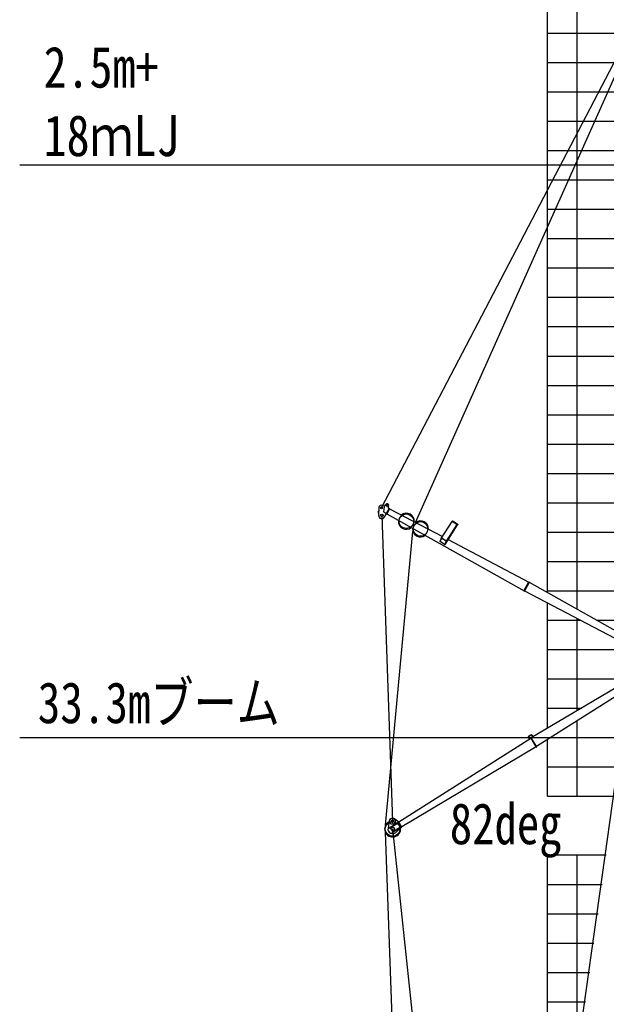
# Model space of a CAD drawing. Extents: x -441179 to 62702, y -334860 to 51651.
# Tile 61 of 68: x -83685 to -63697, y -73314 to -39768. Entities that reach past the tile are written whole.
import ezdxf

# ---------------------------------------------------------------- set-up
doc = ezdxf.new("R2010")
doc.units = 0
doc.layers.get('0').update_dxf_attribs({"linetype": 'CONTINUOUS'})

msp = doc.modelspace()

# ---------------------------------------------------------------- linework, layer by layer
at = {"color": 14, "linetype": 'Continuous'}
for p, q in [((-65695.598487, -59287.521179), (-65695.598487, 28773.696327)), ((-65695.598487, -41226.303673), (-55534.095752, -41226.303673)), ((-65695.598487, -51226.303673), (-58783.324306, -51226.303673)), ((-65695.598487, -63909.00129), (-65695.598487, -59642.336343)), ((-65695.598487, -61226.303673), (-62676.916453, -61226.303673)), ((-65695.598487, -66226.303673), (-65695.598487, -64294.658003)), ((-65695.598487, -82226.803005), (-65695.598487, -68226.303673)), ((-65695.598487, -71226.303673), (-64120.293887, -71226.303673))]:
    msp.add_line(p, q, dxfattribs=at)
at = {"color": 252, "linetype": 'Continuous'}
for p, q in [((-64695.598487, -59847.805639), (-64695.598487, 28773.696327)), ((-65695.598487, -40226.303673), (-55209.177014, -40226.303673)), ((-65695.598487, -42226.303673), (-55859.01449, -42226.303673)), ((-65695.598487, -43226.303673), (-56183.933228, -43226.303673)), ((-65695.598487, -44226.303673), (-56508.883759, -44226.303673)), ((-65695.598487, -45226.303673), (-56833.802496, -45226.303673)), ((-65695.598487, -46226.303673), (-57158.721234, -46226.303673)), ((-65695.598487, -47226.303673), (-57483.639972, -47226.303673)), ((-65695.598487, -48226.303673), (-57808.55871, -48226.303673)), ((-65695.598487, -49226.303673), (-58133.477448, -49226.303673)), ((-65695.598487, -50226.303673), (-58543.123575, -50226.303673)), ((-65695.598487, -52226.303673), (-59108.243607, -52226.303673)), ((-65695.598487, -53226.303673), (-59433.162907, -53226.303673)), ((-65695.598487, -54226.303673), (-59758.082207, -54226.303673)), ((-65695.598487, -55226.303673), (-60083.001508, -55226.303673)), ((-65695.598487, -56226.303673), (-60407.920808, -56226.303673)), ((-65695.598487, -57226.303673), (-60579.049291, -57226.303673)), ((-65695.598487, -58226.303673), (-60785.668554, -58226.303673)), ((-65695.598487, -59226.303673), (-60992.287816, -59226.303673)), ((-65695.598487, -60226.303673), (-64582.689367, -60226.303673)), ((-64695.598487, -63317.023766), (-64695.598487, -60167.057831)), ((-64020.052294, -60226.303673), (-61198.907078, -60226.303673)), ((-65695.598487, -62226.303673), (-62853.095949, -62226.303673)), ((-65695.598487, -63226.303673), (-64542.34927, -63226.303673)), ((-64695.598487, -66226.303673), (-64695.598487, -63659.369854)), ((-65695.598487, -65226.303673), (-63277.048879, -65226.303673)), ((-65695.598487, -66226.303673), (-63417.589714, -66226.303673)), ((-65695.598487, -68226.303673), (-63698.671383, -68226.303673)), ((-64695.598487, -75111.433283), (-64695.598487, -68226.303673)), ((-65695.598487, -69226.303673), (-63839.212218, -69226.303673)), ((-65695.598487, -70226.303673), (-63979.753052, -70226.303673)), ((-65695.598487, -72226.303673), (-64260.834722, -72226.303673)), ((-65695.598487, -73226.303673), (-64401.375557, -73226.303673))]:
    msp.add_line(p, q, dxfattribs=at)
at = {"color": 151, "linetype": 'Continuous'}
for p, q in [((-70202.117128, -56896.918093), (-34192.676185, 23656.548112)), ((-71355.833838, -56396.30487), (-49180.736351, -13927.338183)), ((-71254.060166, -56346.919695), (-71315.219983, -56315.991672)), ((-71265.948475, -56368.838524), (-71223.813638, -56291.152075)), ((-71131.86413, -56373.317598), (-71118.329728, -56348.363433)), ((-71466.72639, -56510.998397), (-71469.653555, -56580.937154)), ((-71469.653555, -56580.937154), (-71453.667553, -56581.60622)), ((-71466.72639, -56510.998397), (-71450.740388, -56511.667463)), ((-71445.754733, -56392.545213), (-71456.594718, -56651.544976)), ((-71346.688863, -56656.146468), (-70986.632966, -67080.274156)), ((-71265.948481, -56368.837835), (-71289.488344, -56538.088781)), ((-71289.488251, -56538.089269), (-71187.520471, -56593.393583)), ((-71250.362743, -56709.259536), (-71092.16793, -56417.586556)), ((-71194.195028, -56605.699851), (-71180.130506, -56613.328032)), ((-71180.130506, -56613.328032), (-71078.103409, -56425.214737)), ((-71175.362386, -56604.538222), (-66497.123763, -59221.508323)), ((-71096.935253, -56426.376345), (-71119.7901, -56413.980551)), ((-71092.16793, -56417.586556), (-71078.103409, -56425.214737)), ((-71082.87006, -56434.004737), (-69281.795029, -57380.628536)), ((-69319.076255, -57438.220282), (-68945.527495, -56861.146138)), ((-69193.441269, -57643.433354), (-68762.662087, -56977.947201)), ((-69146.243873, -57537.590292), (-68777.741753, -56968.312416)), ((-68950.584226, -56857.916464), (-68941.889914, -56844.485119)), ((-68950.500946, -56857.971469), (-68757.521782, -56981.230809)), ((-68941.888475, -56844.487481), (-68748.909312, -56967.746821)), ((-68757.605356, -56981.176875), (-68748.911044, -56967.74553)), ((-71216.547199, -67208.998893), (-70285.697829, -57201.968044)), ((-69363.176423, -57535.334652), (-69317.476328, -57436.289943)), ((-69360.994448, -57541.346562), (-69315.708609, -57443.19966)), ((-69207.964334, -57646.539342), (-69359.344729, -57548.548539)), ((-69156.966923, -57537.794704), (-69306.996293, -57440.67844)), ((-69153.887658, -57532.642355), (-69304.556469, -57435.112171)), ((-69200.065722, -57643.489653), (-69154.781417, -57545.346076)), ((-69196.501359, -57646.505549), (-69150.060206, -57545.854763)), ((-69155.315397, -57544.818431), (-69152.599046, -57540.622096)), ((-69088.939156, -57481.991308), (-66337.886005, -58927.912404)), ((-66501.812279, -59230.347719), (-66333.034377, -58919.162083)), ((-66487.747758, -59237.9759), (-66318.969856, -58926.790264)), ((-66333.034377, -58919.162083), (-66318.969856, -58926.790264)), ((-66323.6551, -58935.63082), (-61878.361488, -61426.25975)), ((-66501.812279, -59230.347719), (-66487.747758, -59237.9759)), ((-66482.892584, -59229.226213), (-61970.852204, -61596.790757)), ((-64589.967717, -74359.831304), (-63299.833072, -65180.046306)), ((-70977.672029, -67340.117906), (-67866.591947, -96755.175282)), ((-71227.586212, -67448.71992), (-70265.968462, -94682.775869))]:
    msp.add_line(p, q, dxfattribs=at)
at = {"color": 7, "linetype": 'Continuous'}
for p, q in [((-55506.005652, -44722.566428), (-83685.30836, -44722.566428)), ((-83685.30836, -64219.07982), (-61802.520585, -64219.07982))]:
    msp.add_line(p, q, dxfattribs=at)
at = {"color": 190, "linetype": 'Continuous'}
for p, q in [((-62151.976977, -61811.257), (-66254.489327, -64239.852107)), ((-62049.490856, -61978.329036), (-66073.572234, -64534.780245)), ((-70769.591239, -67097.507528), (-66268.330525, -64248.342154)), ((-66361.380778, -64217.419379), (-66323.38802, -64283.18144)), ((-66259.146007, -64136.412294), (-66354.433699, -64191.462913)), ((-66353.588077, -64212.916733), (-66315.776683, -64278.36487)), ((-66254.643906, -64144.205028), (-66349.931598, -64199.255647)), ((-66082.089957, -64551.738689), (-66273.465442, -64239.759517)), ((-66273.465187, -64239.759933), (-66259.826731, -64231.393778)), ((-66068.451502, -64543.372535), (-66259.826986, -64231.393362)), ((-66240.986113, -64147.863128), (-66204.826414, -64210.45233)), ((-66233.189542, -64143.359373), (-66197.077717, -64205.865708)), ((-66087.412844, -64543.271465), (-70667.104398, -67264.579894)), ((-66082.089957, -64551.738689), (-66068.451502, -64543.372535)), ((-71095.240772, -67062.841986), (-71135.647316, -67314.766661)), ((-70788.453908, -67097.346459), (-70918.1567, -66994.184064)), ((-70788.454326, -67097.348171), (-70774.812541, -67088.979973)), ((-70661.876415, -67273.102712), (-70774.819328, -67088.98385)), ((-71085.983143, -67312.707471), (-71094.349425, -67299.068807)), ((-71094.34917, -67299.069224), (-70782.17971, -67107.577012)), ((-71085.982887, -67312.707887), (-70773.813427, -67121.215676)), ((-71002.321548, -67449.092103), (-70690.152088, -67257.599891)), ((-70993.955282, -67462.73074), (-70681.785822, -67271.238529)), ((-70675.511926, -67281.467181), (-70869.982163, -67458.451982)), ((-70675.511541, -67281.466824), (-70788.454326, -67097.348171)), ((-70675.511301, -67281.467214), (-70661.876176, -67273.103102)), ((-71002.321787, -67449.091713), (-70993.95576, -67462.72996))]:
    msp.add_line(p, q, dxfattribs=at)
at = {"color": 151, "linetype": 'Continuous'}
for centre, radius in [((-71171.06579, -56319.746889), 28.499995), ((-71346.688863, -56656.146468), 44.999977), ((-71355.831713, -56396.307734), 34.999978)]:
    msp.add_circle(centre, radius, dxfattribs=at)
at = {"color": 255, "linetype": 'Continuous'}
for centre in [(-70510.202367, -56854.952125), (-70026.730081, -57117.162804)]:
    msp.add_circle(centre, 249.999955, dxfattribs=at)
at = {"color": 200, "linetype": 'Continuous'}
msp.add_circle((-70977.664216, -67340.114), 250, dxfattribs=at)
at = {"color": 190, "linetype": 'Continuous'}
for centre, radius in [((-70986.632966, -67080.274156), 99.999985), ((-70986.632966, -67080.274156), 44.999985), ((-70977.672028, -67340.117906), 59.999985)]:
    msp.add_circle(centre, radius, dxfattribs=at)
at = {"color": 151, "linetype": 'Continuous'}
for centre, radius, start, end in [((-71355.831713, -56396.307734), 89.999969, 63.174655, 177.603383), ((-71171.071683, -56319.757754), 59.999989, 331.525893, 151.525993), ((-71346.688863, -56656.146468), 109.99998, 177.603383, 331.525974), ((-71105.493153, -56387.620438), 29.999995, 151.525993, 241.525976), ((-70510.202367, -56854.952125), 272.499951, 355.208433, 129.339773), ((-70510.202367, -56854.952125), 272.499951, 173.712033, 307.84339), ((-70026.730081, -57117.162804), 272.499951, 356.856322, 127.691894), ((-70026.730081, -57117.162804), 272.499951, 175.364119, 306.19127), ((-69353.640744, -57539.732885), 10.499997, 155.231016, 237.08444), ((-69355.543016, -57543.862905), 5.999999, 155.231016, 237.08444), ((-69310.261895, -57443.923321), 10.499997, 57.084421, 177.094288), ((-69310.258924, -57445.712175), 5.999999, 57.084421, 155.231016), ((-69205.515218, -57640.977118), 5.999999, 237.08444, 335.230987), ((-69202.257615, -57637.723835), 10.499997, 237.08444, 327.084412), ((-69160.229438, -57542.83147), 5.999999, 335.230987, 57.084404), ((-69159.594203, -57541.455417), 10.499997, 335.230987, 57.084404)]:
    msp.add_arc(centre, radius, start, end, dxfattribs=at)
at = {"color": 190, "linetype": 'Continuous'}
for centre, radius, start, end in [((-66344.929841, -64207.91649), 19, 120.016314, 210.016296), ((-66344.929841, -64207.916246), 10, 120.016314, 210.016296), ((-66249.644685, -64152.866197), 19, 30.016345, 120.016314), ((-66249.644685, -64152.866197), 10, 30.016345, 120.016314), ((-70986.632966, -67080.274156), 109.999985, 51.502126, 170.887781), ((-70977.664216, -67340.114), 272.5, 116.844374, 6.349873), ((-70977.672028, -67340.117906), 160, 170.887836, 312.304881)]:
    msp.add_arc(centre, radius, start, end, dxfattribs=at)

# ---------------------------------------------------------------- texts
at = {"color": 7, "linetype": 'Continuous', "char_height": 1400, "attachment_point": 1}
for s, insert in [('\\W0.821589;\\A1;2.5m+\\P18ｍLJ', (-82869.253188, -40682.203439)), ('\\W0.806400;\\A1;33.3mブーム', (-83068.778466, -62335.784853)), ('\\W0.799680;\\A1;82deg', (-69029.356842, -66459.580496))]:
    msp.add_mtext(s, dxfattribs=dict(at, insert=insert))

doc.saveas('drawing.dxf')
